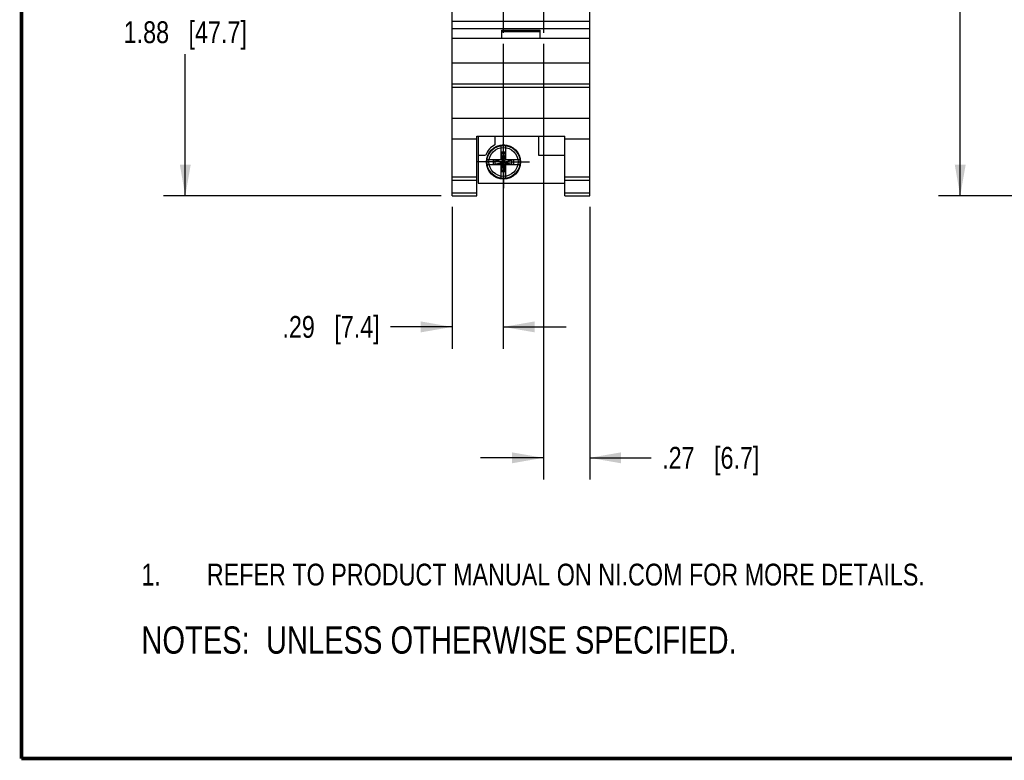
# Model space of a CAD drawing. Header units: inches. Extents: x 0.2 to 16.8, y 0.1 to 10.8.
# Tile 1 of 30: x 0.2 to 5.9, y 0.2 to 4.5. Entities that reach past the tile are written whole.
import ezdxf

# ---------------------------------------------------------------- set-up
doc = ezdxf.new("R2010")
doc.units = ezdxf.units.IN
doc.header["$LTSCALE"] = 0.935
doc.header["$MEASUREMENT"] = 0
doc.linetypes.add('CENTER', pattern=[0.6, 0.375, -0.075, 0.075, -0.075])
doc.layers.get('0').update_dxf_attribs({"linetype": 'CONTINUOUS'})
for name, color, linetype in [('DEFAULT_1', 7, 'CENTER'), ('DETAIL', 7, 'CONTINUOUS'), ('DIMENSIONS', 7, 'CONTINUOUS')]:
    doc.layers.add(name, color=color, linetype=linetype)
doc.styles.get("Standard").update_dxf_attribs({"font": 'txt', "width": 0.8})
doc.dimstyles.new('DIMSTYLE_1', dxfattribs={"dimtxt": 0.125, "dimasz": 0.18, "dimexe": 0.125, "dimexo": 0.0625, "dimgap": 0.0625, "dimtad": 0, "dimtih": 1, "dimtoh": 1, "dimzin": 4, "dimdsep": 46, "dimtxsty": 'STANDARD', "dimblk": '_FILLED', "dimblk1": '_FILLED', "dimblk2": '_FILLED', "dimcen": 0.09, "dimadec": 0, "dimazin": 0, "dimtp": 0.001, "dimtm": 0.001, "dimtfac": 1, "dimtofl": 0, "dimtmove": 0, "dimatfit": 3, "dimldrblk": '_FILLED', "dimfxl": 1, "dimtolj": 1, "dimtzin": 4, "dimarcsym": 0})

# ---------------------------------------------------------------- blocks, each defined once
blk = doc.blocks.new('SYMBOL_16_BL0', base_point=(3.6751, 1.3124))
at = {"color": 2, "linetype": 'CONTINUOUS', "width": 0.8}
for s, p in [('1.', (0.9376, 1.2498)), ('REFER TO PRODUCT MANUAL ON NI.COM FOR MORE DETAILS.', (1.3125, 1.25))]:
    blk.add_text(s, height=0.125, dxfattribs=at).set_placement(p)
blk = doc.blocks.new('_FILLED')
at = {"color": 0, "linetype": 'BYBLOCK'}
blk.add_solid([(0, 0), (-1, 0.174), (-1, -0.174)], dxfattribs=at)
blk = doc.blocks.new('*D3')
at = {"layer": 'DIMENSIONS', "color": 2, "linetype": 'CONTINUOUS'}
for p, q in [((7.8337, 8.6191), (5.5062, 8.6191)), ((5.6312, 8.6191), (5.6312, 6.1753)), ((5.6312, 3.4814), (5.6312, 5.9253)), ((7.6247, 3.4814), (5.5062, 3.4814))]:
    blk.add_line(p, q, dxfattribs=at)
at = {"layer": 'DIMENSIONS', "color": 2, "linetype": 'CONTINUOUS', "xscale": 0.18, "yscale": 0.18, "zscale": 0.18}
for p, rotation in [((5.6312, 8.6191), 90), ((5.6312, 3.4814), 270)]:
    blk.add_blockref('_FILLED', p, dxfattribs=dict(at, rotation=rotation))
at = {"layer": 'DIMENSIONS', "color": 2, "linetype": 'CONTINUOUS', "insert": (5.6312, 6.1128), "char_height": 0.125, "width": 1.225, "attachment_point": 2, "line_spacing_factor": 0.9}
blk.add_mtext('5.14{\\Ftxt.shx;\\W1.000000;\\H0.125000; }[130.5]', dxfattribs=at)
blk = doc.blocks.new('*D5')
at = {"layer": 'DIMENSIONS', "color": 2, "linetype": 'CONTINUOUS'}
for p, q in [((3.012, 4.3534), (3.012, 2.6064)), ((2.7192, 3.4189), (2.7192, 2.6064)), ((2.7192, 2.7314), (2.366, 2.7314)), ((3.012, 2.7314), (3.372, 2.7314))]:
    blk.add_line(p, q, dxfattribs=at)
at = {"layer": 'DIMENSIONS', "color": 2, "linetype": 'CONTINUOUS', "xscale": 0.18, "yscale": 0.18, "zscale": 0.18}
blk.add_blockref('_FILLED', (2.7192, 2.7314), dxfattribs=at)
at = {"layer": 'DIMENSIONS', "color": 2, "linetype": 'CONTINUOUS', "xscale": 0.18, "yscale": 0.18, "zscale": 0.18, "rotation": 180}
blk.add_blockref('_FILLED', (3.012, 2.7314), dxfattribs=at)
at = {"layer": 'DIMENSIONS', "color": 2, "linetype": 'CONTINUOUS', "insert": (2.3035, 2.7939), "char_height": 0.125, "width": 0.925, "attachment_point": 3, "line_spacing_factor": 0.9}
blk.add_mtext('.29{\\Ftxt.shx;\\W1.000000;\\H0.125000; }[7.4]', dxfattribs=at)
blk = doc.blocks.new('*D6')
at = {"layer": 'DIMENSIONS', "color": 2, "linetype": 'CONTINUOUS'}
for p, q in [((3.2419, 4.3534), (3.2419, 1.8564)), ((3.5072, 3.4189), (3.5072, 1.8564)), ((3.2419, 1.9814), (2.8819, 1.9814)), ((3.5072, 1.9814), (3.8603, 1.9814))]:
    blk.add_line(p, q, dxfattribs=at)
at = {"layer": 'DIMENSIONS', "color": 2, "linetype": 'CONTINUOUS', "xscale": 0.18, "yscale": 0.18, "zscale": 0.18}
blk.add_blockref('_FILLED', (3.2419, 1.9814), dxfattribs=at)
at = {"layer": 'DIMENSIONS', "color": 2, "linetype": 'CONTINUOUS', "xscale": 0.18, "yscale": 0.18, "zscale": 0.18, "rotation": 180}
blk.add_blockref('_FILLED', (3.5072, 1.9814), dxfattribs=at)
at = {"layer": 'DIMENSIONS', "color": 2, "linetype": 'CONTINUOUS', "insert": (3.9228, 2.0439), "char_height": 0.125, "width": 0.925, "attachment_point": 1, "line_spacing_factor": 0.9}
blk.add_mtext('.27{\\Ftxt.shx;\\W1.000000;\\H0.125000; }[6.7]', dxfattribs=at)
blk = doc.blocks.new('*D8')
at = {"layer": 'DIMENSIONS', "color": 2, "linetype": 'CONTINUOUS'}
for p, q in [((2.892, 5.3578), (1.0641, 5.3578)), ((1.1891, 5.3578), (1.1891, 4.5446)), ((1.1891, 3.4814), (1.1891, 4.2946)), ((2.6567, 3.4814), (1.0641, 3.4814))]:
    blk.add_line(p, q, dxfattribs=at)
at = {"layer": 'DIMENSIONS', "color": 2, "linetype": 'CONTINUOUS', "xscale": 0.18, "yscale": 0.18, "zscale": 0.18}
for p, rotation in [((1.1891, 5.3578), 90), ((1.1891, 3.4814), 270)]:
    blk.add_blockref('_FILLED', p, dxfattribs=dict(at, rotation=rotation))
at = {"layer": 'DIMENSIONS', "color": 2, "linetype": 'CONTINUOUS', "insert": (1.1891, 4.4821), "char_height": 0.125, "width": 1.125, "attachment_point": 2, "line_spacing_factor": 0.9}
blk.add_mtext('1.88{\\Ftxt.shx;\\W1.000000;\\H0.125000; }[47.7]', dxfattribs=at)
blk = doc.blocks.new('SYMBOL_4_BL1', base_point=(3.1215, 0.9375))
at = {"layer": 'DETAIL', "color": 2, "linetype": 'CONTINUOUS', "width": 0.8}
blk.add_text('NOTES:  UNLESS OTHERWISE SPECIFIED.', height=0.156, dxfattribs=at).set_placement((0.9375, 0.8595))

msp = doc.modelspace()

# ---------------------------------------------------------------- linework, layer by layer
at = {"color": 7, "linetype": 'CONTINUOUS'}
for p, q in [((2.7192, 3.4814), (2.7192, 8.6191)), ((3.5072, 3.4814), (3.5072, 8.6191)), ((2.7192, 4.4834), (3.5072, 4.4834)), ((2.7192, 4.4404), (3.5072, 4.4404)), ((3.0032, 4.4304), (3.2232, 4.4304)), ((3.0032, 4.3834), (3.0032, 4.4304)), ((3.0032, 4.4234), (3.2232, 4.4234)), ((3.2232, 4.3834), (3.2232, 4.4304)), ((3.5072, 4.3834), (2.7192, 4.3834)), ((2.7192, 4.2434), (3.5072, 4.2434)), ((2.7192, 4.1234), (3.5072, 4.1234)), ((2.7192, 4.1039), (3.5072, 4.1039)), ((2.7192, 3.9281), (3.5072, 3.9281)), ((2.7192, 3.8084), (2.8612, 3.8084)), ((2.8612, 3.8237), (3.3652, 3.8237)), ((2.8612, 3.4814), (2.8612, 3.8237)), ((2.8672, 3.8237), (2.8672, 3.5544)), ((2.9642, 3.8237), (2.9642, 3.7738)), ((3.2142, 3.8237), (3.2142, 3.7144)), ((3.3652, 3.4814), (3.3652, 3.8237)), ((3.3652, 3.8084), (3.5072, 3.8084)), ((2.9994, 3.6881), (2.9994, 3.7711)), ((2.9994, 3.7335), (3.0269, 3.7335)), ((3.0269, 3.6193), (2.9994, 3.7335)), ((2.9994, 3.6193), (3.0269, 3.7335)), ((3.0269, 3.6881), (3.0269, 3.7711)), ((2.8672, 3.7144), (2.911, 3.7144)), ((2.9185, 3.6902), (3.0014, 3.6902)), ((2.9561, 3.6626), (3.0702, 3.6902)), ((2.9561, 3.6902), (3.0702, 3.6626)), ((2.9561, 3.6626), (2.9561, 3.6902)), ((3.0014, 3.6881), (2.9646, 3.6881)), ((2.9646, 3.6647), (2.9646, 3.6881)), ((3.0249, 3.7249), (3.0014, 3.7249)), ((3.0014, 3.7249), (3.0014, 3.6881)), ((3.0249, 3.6647), (3.0014, 3.6881)), ((3.0014, 3.6647), (3.0249, 3.6881)), ((3.0249, 3.6881), (3.0249, 3.7249)), ((3.0249, 3.6902), (3.1078, 3.6902)), ((3.0617, 3.6881), (3.0249, 3.6881)), ((3.0617, 3.6647), (3.0617, 3.6881)), ((3.0702, 3.6902), (3.0702, 3.6626)), ((3.2142, 3.7144), (3.3652, 3.7144)), ((2.9185, 3.6626), (3.0014, 3.6626)), ((2.9646, 3.6647), (3.0014, 3.6647)), ((2.9994, 3.5818), (2.9994, 3.6647)), ((3.0269, 3.6193), (2.9994, 3.6193)), ((3.0014, 3.6647), (3.0014, 3.6279)), ((3.0249, 3.6279), (3.0014, 3.6279)), ((3.0249, 3.6647), (3.0617, 3.6647)), ((3.0249, 3.6279), (3.0249, 3.6647)), ((3.0249, 3.6626), (3.1078, 3.6626)), ((3.0269, 3.5818), (3.0269, 3.6647)), ((2.7192, 3.5914), (2.8612, 3.5914)), ((2.7192, 3.5722), (2.8612, 3.5722)), ((3.3652, 3.5914), (3.5072, 3.5914)), ((3.3652, 3.5722), (3.5072, 3.5722)), ((2.7192, 3.4993), (2.8612, 3.4993)), ((2.8672, 3.5544), (3.3652, 3.5544)), ((3.3652, 3.4993), (3.5072, 3.4993)), ((2.7192, 3.4814), (2.8612, 3.4814)), ((3.3652, 3.4814), (3.5072, 3.4814))]:
    msp.add_line(p, q, dxfattribs=at)
at = {"color": 7, "linetype": 'CONTINUOUS', "const_width": 0.02}
for points in [[(0.25, 10.7586), (0.25, 0.2586)], [(0.25, 0.2586), (16.75, 0.2586)]]:
    msp.add_lwpolyline(points, dxfattribs=at)
at = {"color": 7, "linetype": 'CONTINUOUS'}
for radius in [0.098, 0.0947, 0.0832]:
    msp.add_circle((3.0132, 3.6764), radius, dxfattribs=at)
for radius, start, end in [(0.109, 116.7143, 159.5968), (0.0956, 81.7166, 98.2834), (0.0956, 171.7166, 188.2834), (0.0956, 351.7166, 8.2834), (0.0956, 261.7166, 278.2834)]:
    msp.add_arc((3.0132, 3.6764), radius, start, end, dxfattribs=at)
at = {"layer": 'DEFAULT_1', "color": 7, "linetype": 'CENTER'}
for p, q in [((3.012, 4.6157), (3.012, 4.4159)), ((3.2419, 4.6157), (3.2419, 4.4159)), ((3.0132, 3.6764), (3.0132, 3.8259)), ((3.0132, 3.6764), (2.8636, 3.6764)), ((3.0132, 3.6764), (3.1627, 3.6764)), ((3.0132, 3.6764), (3.0132, 3.5269))]:
    msp.add_line(p, q, dxfattribs=at)

# ---------------------------------------------------------------- block references
at = {"color": 2, "linetype": 'CONTINUOUS'}
msp.add_blockref('SYMBOL_16_BL0', (3.6751, 1.3124), dxfattribs=at)
at = {"layer": 'DETAIL', "color": 2, "linetype": 'CONTINUOUS'}
msp.add_blockref('SYMBOL_4_BL1', (3.1215, 0.9375), dxfattribs=at)

# ---------------------------------------------------------------- dimensions: what is measured, and where the dimension line sits
at = {"layer": 'DIMENSIONS', "color": 2, "linetype": 'CONTINUOUS'}
for base, p1, p2, angle, picture, middle in [((5.6312, 8.6191), (7.6872, 3.4814), (7.8962, 8.6191), 90, '*D3', (5.6312, 6.0503)), ((1.1891, 5.3578), (2.7192, 3.4814), (2.9545, 5.3578), 90, '*D8', (1.1891, 4.4196)), ((2.7192, 2.7314), (3.012, 4.4159), (2.7192, 3.4814), 180, '*D5', (1.841, 2.7314))]:
    dim = msp.add_linear_dim(base=base, p1=p1, p2=p2, angle=angle, dimstyle='DIMSTYLE_1', dxfattribs=at)
    dim.commit()
    dim.dimension.update_dxf_attribs({"geometry": picture, "text_midpoint": middle, "dimtype": 160})
dim = msp.add_linear_dim(base=(3.5072, 1.9814), p1=(3.2419, 4.4159), p2=(3.5072, 3.4814), dimstyle='DIMSTYLE_1', dxfattribs=at)
dim.commit()
dim.dimension.update_dxf_attribs({"geometry": '*D6', "text_midpoint": (4.3853, 1.9814), "dimtype": 160})

doc.saveas('drawing.dxf')
